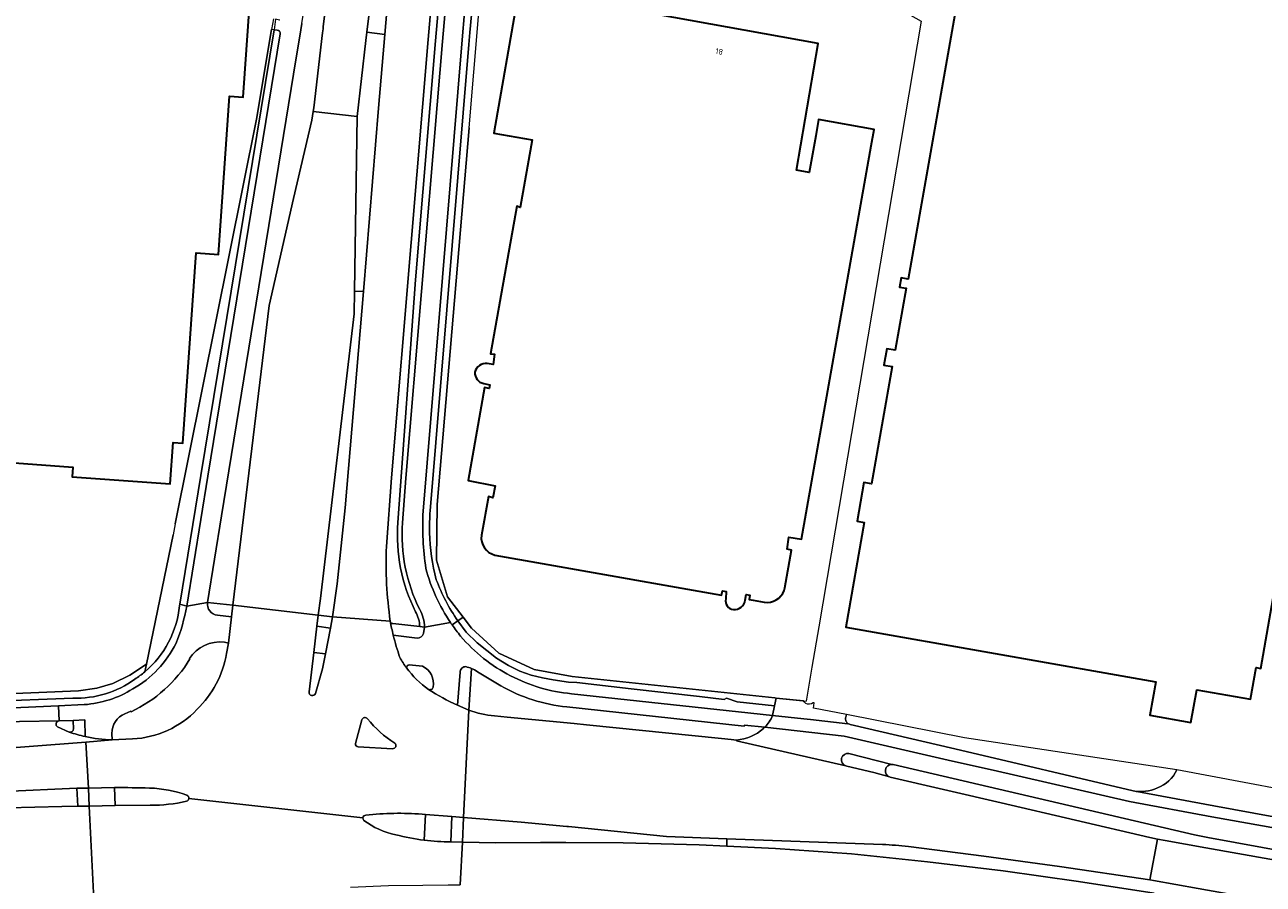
# Model space of a CAD drawing. Extents: x 151587 to 155483, y 462503 to 464608.
# Tile 95 of 236: x 152958 to 153153, y 464050 to 464185. Entities that reach past the tile are written whole.
import ezdxf
from ezdxf.enums import TextEntityAlignment as Align

# ---------------------------------------------------------------- set-up
doc = ezdxf.new("R2010")
doc.units = 0
doc.header["$LTSCALE"] = 0.5
for name, color, linetype, lineweight in [('B-RO-GR-BEPLANTING_CULTUUR_BODEMBEDEKKER-GV', 251, 'CONTINUOUS', 18), ('B-RO-GR-GROENVOORZIENING-GV', 251, 'CONTINUOUS', 18), ('B-RO-GR-HAAG-GV', 251, 'CONTINUOUS', 13), ('B-RO-IE-TERREINAFSCHEIDING_KUNSTMATIG_HEKWERK-G', 251, 'IE-TERREINAFSCHEIDING-KUNSTMATIG', 18), ('B-RO-OG-BEBOUWING-GV', 6, 'CONTINUOUS', 35), ('B-RO-OG-BEBOUWING-T18', 1, 'CONTINUOUS', 18), ('B-RO-OG-TERREIN_CULTUURSCHEIDING-GV', 251, 'CONTINUOUS', 18), ('B-RO-VH-VERHARDING_ASFALT-GV', 251, 'CONTINUOUS', 18), ('B-RO-VH-VERHARDING_BETONSTRAATSTEEN-GV', 251, 'CONTINUOUS', 18), ('B-RO-VH-VERHARDING_TEGEL-GV', 251, 'CONTINUOUS', 18)]:
    doc.layers.add(name, color=color, linetype=linetype, lineweight=lineweight)
doc.styles.add('NLCS-ISO-M200-T18', font='NLCS-ISO.ttf', dxfattribs={"height": 0.36})
doc.linetypes.add('IE-TERREINAFSCHEIDING-KUNSTMATIG', pattern='A,4,[82,NLCS.SHX,S=0.75,R=90,X=0,Y=0],4,-2', length=10)

msp = doc.modelspace()

# ---------------------------------------------------------------- linework, layer by layer
at = {"layer": 'B-RO-GR-BEPLANTING_CULTUUR_BODEMBEDEKKER-GV', "flags": 128}
for points in [[(153028.738, 464195.05), (153027.71, 464183.839), (153027.551, 464181.916), (153021.482, 464108.61)], [(153025.84, 464091.315), (153026.64, 464091.886), (153024.192, 464095.059), (153022.486, 464100.838), (153022.572, 464109.589), (153027.595, 464168.808), (153029.85, 464195.753)]]:
    msp.add_lwpolyline(points, dxfattribs=at)
at = {"layer": 'B-RO-GR-BEPLANTING_CULTUUR_BODEMBEDEKKER-GV'}
for points in [[(153021.482, 464108.61, 0.028381), (153021.378, 464105.158)], [(153021.378, 464105.158, 0.059992), (153022.442, 464097.759)], [(153022.442, 464097.759, 0.0676657), (153025.84, 464091.315)]]:
    msp.add_lwpolyline(points, format="xyb", dxfattribs=at)
at = {"layer": 'B-RO-GR-BEPLANTING_CULTUUR_BODEMBEDEKKER-GV', "flags": 128}
msp.add_lwpolyline([(153026.64, 464091.886), (153025.84, 464091.315), (153027.123, 464089.514), (153028.868, 464087.851), (153031.914, 464085.433), (153033.816, 464084.27), (153035.596, 464083.376), (153037.348, 464082.752), (153039.14, 464082.309), (153040.809, 464081.994), (153043.212, 464081.669), (153044.536, 464081.599), (153053.096, 464080.628), (153063.828, 464079.404), (153067.718, 464078.913), (153068.08, 464079.154), (153069.773, 464078.56), (153075.651, 464077.944), (153075.883, 464079.147), (153075.66, 464079.17), (153043.79, 464082.557), (153037.855, 464083.624), (153032.286, 464086.197), (153027.967, 464090.165)], close=True, dxfattribs=at)
at = {"layer": 'B-RO-GR-GROENVOORZIENING-GV', "flags": 128}
for points in [[(153049.476, 464338.121), (153046.462, 464328.16), (153043.67, 464318.516), (153040.965, 464308.426), (153038.751, 464299.701), (153036.373, 464289.517), (153035.425, 464285.142), (153034.242, 464279.68), (153032.291, 464269.425), (153030.674, 464260.511), (153030.258, 464257.966), (153031.27, 464256.564), (153029.48, 464246.021), (153028.035, 464235.696), (153026.583, 464223.825), (153025.519, 464214.933), (153024.477, 464205.506), (153023.351, 464194.535), (153022.322, 464182.516), (153021.466, 464172.523), (153019.15, 464144.916), (153016.384, 464106.786)], [(153017.132, 464106.73), (153017.668, 464113.716), (153022.562, 464172.43), (153023.418, 464182.422), (153024.446, 464194.432), (153025.571, 464205.389), (153026.612, 464214.807), (153029.126, 464235.553), (153030.567, 464245.853), (153032.57, 464257.648)], [(153019.837, 464090.384), (153020.59, 464090.3)], [(153027.966, 464083.813), (153027.555, 464077.246)], [(153032.585, 464081.066), (153028.941, 464083.301)], [(153031.584, 464076.357), (153033.591, 464076.145), (153044.104, 464075.141), (153046.076, 464074.957), (153067.274, 464072.805), (153068.833, 464072.623), (153069.667, 464072.544)], [(153074.124, 464074.59), (153070.897, 464074.914), (153070.876, 464074.726), (153042.951, 464077.771)], [(153094.106, 464068.709), (153087.348, 464070.422)], [(153086.861, 464068.474), (153087.007, 464068.44), (153091.232, 464067.431), (153093.743, 464066.75)], [(153235.033, 464038.689), (153234.592, 464038.92), (153234.128, 464039.097), (153220.883, 464041.428), (153201.348, 464045.957), (153176.131, 464051.238), (153165.283, 464053.296), (153143.802, 464057.248), (153141.713, 464057.632), (153094.299, 464068.681), (153094.106, 464068.709)], [(153093.743, 464066.75), (153093.848, 464066.722), (153111.283, 464062.689), (153134.657, 464057.242), (153135.897, 464056.982), (153137.069, 464056.737), (153143.49, 464055.597), (153167.739, 464051.292), (153179.751, 464048.826), (153191.136, 464046.593), (153198.379, 464045.042), (153231.661, 464036.891), (153234.344, 464036.236)], [(153092.638, 464056.135), (153068.131, 464057.015), (153068.131, 464055.875)], [(153068.131, 464055.875), (153075.786, 464055.495), (153087.724, 464054.649), (153099.676, 464053.393), (153111.577, 464051.966), (153123.456, 464050.304), (153135.344, 464048.446), (153141.913, 464047.259), (153149.688, 464045.855), (153178.715, 464040.307)], [(153165.824, 464044.998), (153142.281, 464049.219), (153135.256, 464050.479), (153134.693, 464050.563), (153120.435, 464052.684), (153108.535, 464054.305), (153096.688, 464055.81)]]:
    msp.add_lwpolyline(points, dxfattribs=at)
at = {"layer": 'B-RO-GR-GROENVOORZIENING-GV'}
for points in [[(153016.384, 464106.786, 0.1342578), (153019.167, 464092.717)], [(153019.829, 464093.071, -0.1340434), (153017.132, 464106.73)], [(153019.167, 464092.717, -0.121668), (153019.837, 464090.384)], [(153020.59, 464090.3, 0.1251982), (153019.829, 464093.071)], [(153028.941, 464083.301, 0.0466915), (153027.966, 464083.813)], [(153042.951, 464077.771, -0.104294), (153032.585, 464081.066)], [(153027.555, 464077.246, 0.061805), (153031.584, 464076.357)], [(153069.667, 464072.544, 0.1702522), (153073.88, 464074.367)], [(153073.88, 464074.367, 0.0148631), (153074.124, 464074.59)], [(153087.348, 464070.422, 0.9450417), (153086.861, 464068.474)], [(153094.106, 464068.709, 0.8724136), (153093.743, 464066.75)], [(153093.743, 464066.75, -0.8724136), (153094.106, 464068.709)], [(153096.688, 464055.81, 0.0140628), (153092.638, 464056.135)]]:
    msp.add_lwpolyline(points, format="xyb", dxfattribs=at)
at = {"layer": 'B-RO-GR-HAAG-GV', "flags": 128}
for points in [[(153049.476, 464338.121), (153046.462, 464328.16), (153043.67, 464318.516), (153040.965, 464308.426), (153038.751, 464299.701), (153036.373, 464289.517), (153035.425, 464285.142), (153034.242, 464279.68), (153032.291, 464269.425), (153030.674, 464260.511), (153030.258, 464257.966), (153031.27, 464256.564), (153029.48, 464246.021), (153028.035, 464235.696), (153026.583, 464223.825), (153025.519, 464214.933), (153024.477, 464205.506), (153023.351, 464194.535), (153022.322, 464182.516), (153021.466, 464172.523), (153019.15, 464144.916), (153016.384, 464106.786)], [(153017.132, 464106.73), (153017.668, 464113.716), (153022.562, 464172.43), (153023.418, 464182.422), (153024.446, 464194.432), (153025.571, 464205.389), (153026.612, 464214.807), (153029.126, 464235.553), (153030.567, 464245.853), (153032.57, 464257.648)], [(153019.837, 464090.384), (153020.59, 464090.3)], [(153027.966, 464083.813), (153027.555, 464077.246)], [(153032.585, 464081.066), (153028.941, 464083.301)], [(153031.584, 464076.357), (153033.591, 464076.145), (153044.104, 464075.141)], [(153074.124, 464074.59), (153070.897, 464074.914), (153070.876, 464074.726), (153042.951, 464077.771)], [(153044.104, 464075.141), (153046.076, 464074.957), (153067.274, 464072.805), (153068.833, 464072.623), (153069.667, 464072.544)], [(153094.106, 464068.709), (153087.348, 464070.422)], [(153086.861, 464068.474), (153087.007, 464068.44), (153091.232, 464067.431), (153093.743, 464066.75)], [(153235.033, 464038.689), (153234.592, 464038.92), (153234.128, 464039.097), (153220.883, 464041.428), (153201.348, 464045.957), (153176.131, 464051.238), (153165.283, 464053.296), (153143.802, 464057.248), (153141.713, 464057.632), (153094.299, 464068.681), (153094.106, 464068.709)], [(153093.743, 464066.75), (153093.848, 464066.722), (153111.283, 464062.689), (153134.657, 464057.242), (153135.897, 464056.982), (153137.069, 464056.737), (153143.49, 464055.597), (153167.739, 464051.292), (153179.751, 464048.826), (153191.136, 464046.593), (153198.379, 464045.042), (153231.661, 464036.891), (153234.344, 464036.236)], [(153092.638, 464056.135), (153068.131, 464057.015), (153068.131, 464055.875), (153075.786, 464055.495), (153087.724, 464054.649), (153099.676, 464053.393), (153111.577, 464051.966), (153123.456, 464050.304), (153135.344, 464048.446), (153141.913, 464047.259)], [(153165.824, 464044.998), (153142.281, 464049.219), (153135.256, 464050.479), (153134.693, 464050.563), (153120.435, 464052.684), (153108.535, 464054.305), (153096.688, 464055.81)]]:
    msp.add_lwpolyline(points, dxfattribs=at)
at = {"layer": 'B-RO-GR-HAAG-GV'}
for points in [[(153016.384, 464106.786, 0.1342578), (153019.167, 464092.717)], [(153019.829, 464093.071, -0.1340434), (153017.132, 464106.73)], [(153019.167, 464092.717, -0.121668), (153019.837, 464090.384)], [(153020.59, 464090.3, 0.1251982), (153019.829, 464093.071)], [(153028.941, 464083.301, 0.0466915), (153027.966, 464083.813)], [(153042.951, 464077.771, -0.104294), (153032.585, 464081.066)], [(153027.555, 464077.246, 0.061805), (153031.584, 464076.357)], [(153069.667, 464072.544, 0.1702522), (153073.88, 464074.367)], [(153073.88, 464074.367, 0.0148631), (153074.124, 464074.59)], [(153087.348, 464070.422, 0.9450417), (153086.861, 464068.474)], [(153094.106, 464068.709, 0.8724136), (153093.743, 464066.75)], [(153093.743, 464066.75, -0.8724136), (153094.106, 464068.709)], [(153096.688, 464055.81, 0.0140628), (153092.638, 464056.135)]]:
    msp.add_lwpolyline(points, format="xyb", dxfattribs=at)
at = {"layer": 'B-RO-IE-TERREINAFSCHEIDING_KUNSTMATIG_HEKWERK-G', "flags": 128}
for points in [[(153091.834, 464226.072), (153084.791, 464193.489), (153098.687, 464185.634), (153082.584, 464090.38)], [(152996.809, 464185.989), (152996.526, 464184.309)], [(152981.368, 464106.544), (152994.158, 464170.221), (152996.526, 464184.309)], [(153027.595, 464168.808), (153022.572, 464109.589)], [(153022.572, 464109.589), (153022.486, 464100.838), (153024.192, 464095.059), (153026.64, 464091.886)], [(152981.368, 464106.544), (152981.033, 464104.846)], [(152908.13, 464078.334), (152945.941, 464081.693), (152946.131, 464079.456), (152966.186, 464080.299), (152969.063, 464080.715), (152971.546, 464081.454), (152974.254, 464082.761), (152976.837, 464084.467), (152981.033, 464104.846)], [(153026.64, 464091.886), (153027.967, 464090.165), (153032.286, 464086.197), (153037.855, 464083.624), (153043.79, 464082.557), (153075.66, 464079.17)], [(153082.584, 464090.38), (153081.506, 464084.019), (153080.597, 464078.651)], [(153075.66, 464079.17), (153075.883, 464079.147)], [(153075.883, 464079.147), (153080.597, 464078.651)]]:
    msp.add_lwpolyline(points, dxfattribs=at)
at = {"layer": 'B-RO-OG-BEBOUWING-GV', "flags": 128}
for points in [[(153077.259, 464096.497), (153078.301, 464102.423), (153077.647, 464102.576), (153077.893, 464104.455), (153079.882, 464104.137), (153090.853, 464166.017), (153091.309, 464168.587), (153082.575, 464170.134), (153082.119, 464167.565), (153081.102, 464161.823), (153079.103, 464162.175), (153082.496, 464182.098), (153053.955, 464187.237), (153059.599, 464219.637), (153041.068, 464222.865), (153035.225, 464189.32), (153031.509, 464167.988), (153037.514, 464166.954), (153035.646, 464156.297), (153035.099, 464156.51), (153030.941, 464133.309), (153031.616, 464133.219), (153031.4, 464131.633), (153030.451, 464131.762)], [(153106.565, 464201.281), (153096.664, 464145.041), (153095.549, 464145.237), (153095.292, 464143.78), (153096.336, 464143.596), (153094.622, 464133.864), (153093.283, 464134.1), (153092.827, 464131.51), (153094.122, 464131.282), (153090.873, 464112.825), (153089.689, 464113.033), (153088.623, 464106.975), (153089.753, 464106.767), (153086.854, 464090.302), (153135.613, 464081.718), (153134.687, 464076.459), (153141.135, 464075.324), (153142.038, 464080.454), (153150.492, 464078.966), (153151.37, 464083.953), (153152.105, 464083.824), (153156.542, 464109.025)], [(153029.892, 464128.627), (153030.854, 464128.411), (153030.757, 464127.859), (153030.018, 464127.99), (153027.436, 464113.391), (153031.69, 464112.542), (153031.314, 464110.659), (153030.672, 464110.854), (153029.535, 464104.745)], [(153031.664, 464101.631), (153039.082, 464100.3), (153067.292, 464095.337), (153067.476, 464096.029), (153068.027, 464095.932), (153067.973, 464094.763)], [(153071.041, 464094.554), (153071.198, 464095.447), (153071.755, 464095.346), (153071.634, 464094.639), (153072.273, 464094.529), (153074.014, 464094.231)]]:
    msp.add_lwpolyline(points, dxfattribs=at)
msp.add_lwpolyline([(152947.321, 464200.612), (152946.717, 464192.363), (152945.732, 464192.424), (152940.695, 464122.211), (152945.737, 464121.813), (152945.434, 464116.946), (152965.282, 464115.483), (152965.182, 464113.929), (152979.106, 464112.945), (152980.585, 464112.841), (152981.041, 464119.334), (152982.547, 464119.227), (152984.674, 464149.152), (152988.166, 464148.903), (152989.938, 464173.831), (152992.042, 464173.681), (152993.844, 464199.027), (152971.599, 464200.608), (152967.411, 464200.906), (152967.334, 464199.921), (152947.373, 464201.323)], close=True, dxfattribs=at)
at = {"layer": 'B-RO-OG-BEBOUWING-GV'}
for points in [[(153030.451, 464131.762, 0.3848584), (153028.518, 464130.408)], [(153028.518, 464130.408, 0.3851136), (153029.892, 464128.627)], [(153029.535, 464104.745, 0.3747798), (153031.664, 464101.631)], [(153074.014, 464094.231, 0.3699893), (153077.138, 464096.075)], [(153077.138, 464096.075, 0.0597641), (153077.259, 464096.497)], [(153067.973, 464094.763, 0.4608469), (153069.182, 464093.067)], [(153069.182, 464093.067, 0.3801745), (153071.041, 464094.554)]]:
    msp.add_lwpolyline(points, format="xyb", dxfattribs=at)
at = {"layer": 'B-RO-OG-TERREIN_CULTUURSCHEIDING-GV', "flags": 128}
for points in [[(153030.258, 464257.966), (153028.982, 464250.167), (153027.572, 464240.712), (153024.971, 464220.426), (153023.771, 464210.031), (153022.778, 464200.59), (153021.836, 464190.656), (153021.164, 464182.699), (153018.471, 464150.785), (153015.417, 464113.778), (153014.589, 464102.971)], [(153016.384, 464106.786), (153019.15, 464144.916), (153021.466, 464172.523), (153022.322, 464182.516), (153023.351, 464194.535), (153024.477, 464205.506), (153025.519, 464214.933), (153026.583, 464223.825), (153028.035, 464235.696), (153029.48, 464246.021), (153031.27, 464256.564), (153030.258, 464257.966)], [(153001.301, 464185.236), (153001.138, 464184.239), (153000, 464177.269), (152988.652, 464107.794), (152986.429, 464094.191), (152990.456, 464093.739), (152996.136, 464140.881), (153000, 464157.703), (153002.839, 464170.062), (153003.075, 464171.403), (153003.179, 464171.993), (153004.548, 464183.767), (153004.62, 464184.383), (153004.662, 464184.717), (153006.133, 464196.541)], [(152982.045, 464093.663), (152982.088, 464093.909), (152985.416, 464114.175), (152996.95, 464184.248), (152996.526, 464184.309), (152994.158, 464170.221), (152981.368, 464106.544), (152981.033, 464104.846), (152976.837, 464084.467), (152976.593, 464083.281)], [(153015.607, 464090.853), (153019.837, 464090.384)], [(152989.461, 464086.162), (152989.742, 464087.798), (152989.116, 464087.934)], [(152976.837, 464084.467), (152974.254, 464082.761), (152971.546, 464081.454), (152969.063, 464080.715), (152966.186, 464080.299), (152946.131, 464079.456), (152945.941, 464081.693), (152908.13, 464078.334), (152904.502, 464077.986), (152873.729, 464074.852)], [(152976.593, 464083.281), (152976.837, 464084.467)], [(152983.598, 464085.37), (152983.688, 464085.297)], [(152875.914, 464072.657), (152882.101, 464071.964), (152882.087, 464072.297), (152885.794, 464072.699), (152905.145, 464074.796), (152917.175, 464075.998), (152921.832, 464076.389), (152932.538, 464077.287), (152942.388, 464078.037), (152951.768, 464078.62), (152965.279, 464079.124)], [(152974.427, 464077.011), (152974.392, 464077.1), (152973.462, 464076.697)], [(152971.42, 464073.603), (152971.456, 464072.577), (152974.667, 464072.738)]]:
    msp.add_lwpolyline(points, dxfattribs=at)
at = {"layer": 'B-RO-OG-TERREIN_CULTUURSCHEIDING-GV'}
for points in [[(153019.167, 464092.717, -0.1342578), (153016.384, 464106.786)], [(153014.589, 464102.971, 0.0455954), (153015.196, 464091.237)], [(152976.593, 464083.281, 0.196141), (152982.045, 464093.663)], [(153019.837, 464090.384, 0.121668), (153019.167, 464092.717)], [(153015.196, 464091.237, 0.3056925), (153015.607, 464090.853)], [(152989.116, 464087.934, 0.287357), (152983.598, 464085.37)], [(152984.793, 464077.357, 0.1587662), (152989.461, 464086.162)], [(152983.688, 464085.297, -0.1469694), (152974.427, 464077.011)], [(152965.279, 464079.124, 0.1630991), (152975.029, 464082.124)], [(152975.029, 464082.124, 0.0312539), (152976.593, 464083.281)], [(152973.462, 464076.697, 0.3033059), (152971.42, 464073.603)], [(152974.667, 464072.738, 0.1942803), (152984.793, 464077.357)]]:
    msp.add_lwpolyline(points, format="xyb", dxfattribs=at)
at = {"layer": 'B-RO-VH-VERHARDING_ASFALT-GV', "flags": 128}
for points in [[(153042.918, 464340.079), (153039.984, 464330.48), (153036.924, 464319.92), (153033.791, 464308.341), (153030.967, 464296.677), (153028.77, 464286.674), (153027.749, 464282.022), (153025.429, 464270.209), (153023.327, 464258.344), (153021.484, 464246.518), (153019.764, 464233.975), (153018.343, 464222.716), (153016.998, 464211.06), (153015.771, 464199.39), (153014.98, 464190.88), (153014.349, 464183.531), (153013.351, 464171.906), (153010.964, 464143.087), (153008.093, 464109.068), (153006.865, 464097.099), (153006.115, 464091.943), (153015.196, 464091.237)], [(153014.589, 464102.971), (153015.417, 464113.778), (153018.471, 464150.785), (153021.164, 464182.699), (153021.836, 464190.656), (153022.778, 464200.59), (153023.771, 464210.031), (153024.971, 464220.426), (153027.572, 464240.712), (153028.982, 464250.167), (153030.258, 464257.966), (153030.674, 464260.511), (153032.291, 464269.425), (153034.242, 464279.68), (153035.425, 464285.142), (153036.373, 464289.517), (153038.751, 464299.701), (153040.965, 464308.426), (153043.67, 464318.516), (153046.462, 464328.16), (153049.476, 464338.121)], [(153006.133, 464196.541), (153004.662, 464184.717), (153004.62, 464184.383), (153004.548, 464183.767), (153003.179, 464171.993), (153003.075, 464171.403), (153009.982, 464170.609), (153011.341, 464182.542), (153011.508, 464183.879), (153012.827, 464194.459)], [(153002.43, 464080.142), (153003.176, 464086.299), (153003.664, 464090.438), (153003.874, 464092.208), (152990.456, 464093.739), (152990.24, 464091.946), (152989.742, 464087.798), (152989.461, 464086.162)], [(153015.196, 464091.237), (153006.115, 464091.943), (153005.804, 464090.133), (153005.018, 464086.094), (153004.564, 464083.768), (153003.427, 464079.896)], [(152831.042, 464062.637), (152896.312, 464071.338), (152921.85, 464073.573), (152931.104, 464074.212), (152950.599, 464075.35), (152963.104, 464075.564), (152963.001, 464077.955), (152952.325, 464077.473), (152943.661, 464076.948), (152929.345, 464075.916), (152921.841, 464075.251), (152917.218, 464074.842), (152905.303, 464073.691), (152885.649, 464071.567), (152885.641, 464071.568), (152854.304, 464067.961)], [(153020.192, 464060.882), (153020.735, 464060.833), (153024.892, 464060.526), (153026.692, 464060.377), (153027.555, 464077.246), (153025.781, 464078.03)], [(153027.555, 464077.246), (153026.692, 464060.377), (153035.803, 464059.624), (153042.992, 464058.97), (153043.247, 464058.947), (153058.639, 464057.357), (153068.131, 464057.015), (153092.638, 464056.135)], [(153086.861, 464068.474), (153069.661, 464072.441), (153069.667, 464072.544), (153068.833, 464072.623), (153067.274, 464072.805), (153046.076, 464074.957), (153044.104, 464075.141), (153033.591, 464076.145), (153031.584, 464076.357)], [(152963.104, 464075.564), (152950.599, 464075.35), (152931.104, 464074.212), (152921.85, 464073.573), (152896.312, 464071.338), (152831.042, 464062.637)], [(152964.714, 464073.803), (152962.874, 464074.615)], [(153009.716, 464072.003), (153010.736, 464075.733)], [(152818.111, 464049.692), (152822.298, 464050.318), (152832.278, 464051.811), (152848.829, 464054.067), (152871.92, 464056.815), (152894.403, 464059.336), (152906.623, 464060.656), (152920.463, 464062.022), (152921.899, 464062.154), (152931.493, 464063.039), (152943.44, 464063.842), (152954.426, 464064.454), (152965.887, 464064.959), (152967.714, 464065.002), (152967.298, 464072.219), (152949.437, 464070.848)], [(152949.437, 464070.848), (152967.298, 464072.219), (152971.456, 464072.577)], [(152974.667, 464072.738), (152971.456, 464072.577), (152967.298, 464072.219), (152967.714, 464065.002), (152971.836, 464065.082)], [(153015.56, 464071.184), (153010.164, 464071.462)], [(153096.688, 464055.81), (153108.535, 464054.305), (153120.435, 464052.684), (153134.693, 464050.563), (153135.897, 464056.982), (153134.657, 464057.242), (153111.283, 464062.689), (153093.848, 464066.722), (153093.743, 464066.75), (153091.232, 464067.431), (153087.007, 464068.44), (153086.861, 464068.474)], [(152977.453, 464062.317), (152971.955, 464062.24), (152967.85, 464062.169), (152968.665, 464045.351)], [(153010.903, 464060.323), (152983.52, 464063.339)], [(152983.52, 464063.339), (153010.903, 464060.323)], [(152968.665, 464045.351), (152967.85, 464062.169), (152966.069, 464062.141), (152963.558, 464062.098), (152946.523, 464061.704), (152921.908, 464061.022), (152921.141, 464061.001), (152920.541, 464060.92)], [(153024.892, 464060.526), (153020.735, 464060.833), (153020.536, 464056.792)], [(153024.704, 464056.545), (153024.892, 464060.526)], [(153008.961, 464049.416), (153014.932, 464049.661), (153020.314, 464049.728), (153024.33, 464049.774), (153026.173, 464049.791), (153026.543, 464056.465), (153024.704, 464056.545)], [(153135.344, 464048.446), (153123.456, 464050.304), (153111.577, 464051.966), (153099.676, 464053.393), (153087.724, 464054.649), (153075.786, 464055.495), (153068.131, 464055.875), (153063.802, 464056.09), (153051.815, 464056.388), (153042.815, 464056.424), (153038.816, 464056.44), (153031.802, 464056.362), (153026.543, 464056.465), (153026.173, 464049.791)], [(153167.739, 464051.292), (153143.49, 464055.597), (153137.069, 464056.737), (153135.897, 464056.982), (153134.693, 464050.563), (153135.256, 464050.479), (153142.281, 464049.219), (153165.824, 464044.998)]]:
    msp.add_lwpolyline(points, dxfattribs=at)
for points in [[(153009.594, 464143.145), (153009.982, 464170.609), (153003.075, 464171.403), (153002.839, 464170.062), (153000, 464157.703), (152996.136, 464140.881), (152990.456, 464093.739), (153003.874, 464092.208), (153004.204, 464094.803), (153009.543, 464139.582)], [(153005.804, 464090.133), (153003.664, 464090.438), (153003.176, 464086.299), (153005.018, 464086.094)], [(152967.714, 464065.002), (152967.85, 464062.169), (152971.955, 464062.24), (152971.836, 464065.082)]]:
    msp.add_lwpolyline(points, close=True, dxfattribs=at)
at = {"layer": 'B-RO-VH-VERHARDING_ASFALT-GV'}
for points in [[(153015.196, 464091.237, -0.0455954), (153014.589, 464102.971)], [(153015.662, 464089.06, -0.0147132), (153015.196, 464091.237)], [(153016.718, 464085.531, -0.024468), (153015.662, 464089.06)], [(152989.461, 464086.162, -0.1587662), (152984.793, 464077.357)], [(153017.767, 464083.891, -0.0425895), (153016.718, 464085.531)], [(153021.205, 464080.523, -0.0828714), (153017.767, 464083.891)], [(153003.427, 464079.896, -0.9629189), (153002.43, 464080.142)], [(153025.781, 464078.03, -0.0420713), (153021.205, 464080.523)], [(152984.793, 464077.357, -0.1942803), (152974.667, 464072.738)], [(153010.736, 464075.733, -0.5721744), (153011.629, 464075.896)], [(153031.584, 464076.357, -0.061805), (153027.555, 464077.246)], [(152962.874, 464074.615, -0.7185814), (152963.104, 464075.564)], [(153011.629, 464075.896, 0.0841506), (153015.904, 464072.078)], [(152967.216, 464073.098, -0.0283767), (152964.714, 464073.803)], [(152971.456, 464072.577, -0.0474428), (152967.216, 464073.098)], [(153015.904, 464072.078, -0.7475646), (153015.56, 464071.184)], [(153010.164, 464071.462, -0.4095912), (153009.716, 464072.003)], [(152971.836, 464065.082, -0.0083493), (152977.344, 464064.992)], [(152977.344, 464064.992, -0.0815625), (152983.178, 464063.878)], [(152983.144, 464062.927, -0.0632655), (152977.453, 464062.317)], [(152983.52, 464063.339, -0.3096943), (152983.144, 464062.927)], [(152983.178, 464063.878, -0.3668162), (152983.52, 464063.339)], [(153010.903, 464060.323, -0.3403019), (153011.332, 464060.755)], [(153011.332, 464060.755, -0.0461628), (153020.192, 464060.882)], [(153011.031, 464059.922, -0.2246353), (153010.903, 464060.323)], [(153016.06, 464057.662, -0.1121155), (153011.031, 464059.922)], [(153020.536, 464056.792, -0.0348391), (153016.06, 464057.662)], [(153024.704, 464056.545, -0.0319115), (153020.536, 464056.792)], [(153020.536, 464056.792, 0.0319115), (153024.704, 464056.545)], [(153092.638, 464056.135, -0.0140628), (153096.688, 464055.81)]]:
    msp.add_lwpolyline(points, format="xyb", dxfattribs=at)
at = {"layer": 'B-RO-VH-VERHARDING_BETONSTRAATSTEEN-GV', "flags": 128}
for points in [[(153011.508, 464183.879), (153014.349, 464183.531), (153014.98, 464190.88), (153015.771, 464199.39), (153016.998, 464211.06), (153018.343, 464222.716), (153019.764, 464233.975), (153018.367, 464234.188), (153015.49, 464214.462), (153012.827, 464194.459)], [(153011.508, 464183.879), (153011.341, 464182.542), (153009.982, 464170.609), (153009.594, 464143.145), (153010.964, 464143.087), (153013.351, 464171.906), (153014.349, 464183.531)], [(153010.964, 464143.087), (153009.594, 464143.145), (153009.543, 464139.582), (153004.204, 464094.803), (153003.874, 464092.208), (153006.115, 464091.943), (153006.865, 464097.099), (153008.093, 464109.068)], [(152921.899, 464062.154), (152920.463, 464062.022), (152920.541, 464060.92), (152921.141, 464061.001), (152921.908, 464061.022), (152946.523, 464061.704), (152963.558, 464062.098), (152966.069, 464062.141), (152965.887, 464064.959), (152954.426, 464064.454), (152943.44, 464063.842), (152931.493, 464063.039)], [(153068.131, 464055.875), (153068.131, 464057.015), (153058.639, 464057.357), (153043.247, 464058.947), (153042.992, 464058.97), (153035.803, 464059.624), (153026.692, 464060.377), (153026.543, 464056.465), (153031.802, 464056.362), (153038.816, 464056.44), (153042.815, 464056.424), (153051.815, 464056.388), (153063.802, 464056.09)]]:
    msp.add_lwpolyline(points, close=True, dxfattribs=at)
for points in [[(153003.176, 464086.299), (153002.43, 464080.142)], [(153003.427, 464079.896), (153004.564, 464083.768), (153005.018, 464086.094), (153003.176, 464086.299)], [(153020.278, 464084.155), (153018.171, 464084.371)], [(153080.21, 464078.692), (153075.883, 464079.147), (153075.651, 464077.944), (153075.322, 464076.405)], [(153075.322, 464076.405), (153080.228, 464075.871), (153081.277, 464075.76), (153087.163, 464075.119), (153087.187, 464075.164), (153087.107, 464075.199), (153087.073, 464075.214), (153087.04, 464075.253), (153086.986, 464075.328), (153086.938, 464075.408), (153086.898, 464075.491), (153086.865, 464075.578), (153086.841, 464075.667), (153086.824, 464075.758), (153086.815, 464075.851), (153086.815, 464075.943), (153086.822, 464076.036), (153086.838, 464076.127), (153086.97, 464076.56), (153081.766, 464077.578), (153081.895, 464078.387), (153081.707, 464078.425)], [(152962.874, 464074.615), (152964.714, 464073.803)], [(152965.366, 464074.283), (152965.33, 464075.642), (152963.104, 464075.564)], [(153010.736, 464075.733), (153009.716, 464072.003)], [(153250.299, 464037.184), (153251.163, 464040.025), (153247.122, 464041.062), (153243.759, 464041.666), (153240.64, 464041.851), (153237.667, 464041.921), (153235.328, 464042.014), (153232.038, 464042.362), (153228.748, 464042.85), (153207.326, 464047.876), (153189.25, 464051.858), (153168.904, 464056.129), (153144.419, 464060.493), (153131.477, 464062.885), (153110.015, 464067.836), (153103.632, 464069.218), (153086.597, 464073.178), (153074.124, 464074.59)], [(153069.667, 464072.544), (153069.661, 464072.441), (153086.861, 464068.474)], [(153010.164, 464071.462), (153015.56, 464071.184)], [(153087.348, 464070.422), (153094.106, 464068.709), (153094.299, 464068.681), (153141.713, 464057.632), (153143.802, 464057.248)], [(153166.486, 464062.692), (153166.252, 464062.737), (153138.911, 464067.862)], [(152971.836, 464065.082), (152971.955, 464062.24)], [(153132.051, 464064.547), (153144.744, 464062.212), (153169.311, 464057.693), (153169.132, 464057.737)], [(152971.955, 464062.24), (152977.453, 464062.317)], [(153020.536, 464056.792), (153020.735, 464060.833), (153020.192, 464060.882)], [(153143.802, 464057.248), (153165.283, 464053.296), (153176.131, 464051.238), (153201.348, 464045.957), (153220.883, 464041.428), (153234.128, 464039.097), (153234.592, 464038.92), (153235.033, 464038.689), (153241.113, 464038.476), (153244.113, 464038.271), (153247.086, 464037.796), (153249.997, 464037.055)]]:
    msp.add_lwpolyline(points, dxfattribs=at)
at = {"layer": 'B-RO-VH-VERHARDING_BETONSTRAATSTEEN-GV'}
for points in [[(153018.171, 464084.371, 0.3595999), (153017.767, 464083.891)], [(153017.767, 464083.891, 0.0828714), (153021.205, 464080.523)], [(153021.943, 464080.879, 0.3383204), (153020.278, 464084.155)], [(153002.43, 464080.142, 0.9629189), (153003.427, 464079.896)], [(153021.205, 464080.523, 0.5098158), (153021.943, 464080.879)], [(153080.541, 464078.322, -0.1326539), (153080.21, 464078.692)], [(153081.707, 464078.425, -0.3456562), (153080.541, 464078.322)], [(153011.629, 464075.896, 0.5721744), (153010.736, 464075.733)], [(152963.104, 464075.564, 0.7185814), (152962.874, 464074.615)], [(152964.714, 464073.803, 0.4822063), (152965.366, 464074.283)], [(153015.904, 464072.078, -0.0841506), (153011.629, 464075.896)], [(153073.88, 464074.367, -0.1702522), (153069.667, 464072.544)], [(153074.124, 464074.59, -0.0148631), (153073.88, 464074.367)], [(153015.56, 464071.184, 0.7475646), (153015.904, 464072.078)], [(153009.716, 464072.003, 0.4095912), (153010.164, 464071.462)], [(153086.861, 464068.474, -0.9450417), (153087.348, 464070.422)], [(153138.911, 464067.862, -0.1980955), (153135.848, 464065.014)], [(152977.344, 464064.992, 0.0083493), (152971.836, 464065.082)], [(152983.178, 464063.878, 0.0815625), (152977.344, 464064.992)], [(153135.848, 464065.014, -0.148786), (153132.051, 464064.547)], [(152977.453, 464062.317, 0.0632655), (152983.144, 464062.927)], [(152983.144, 464062.927, 0.3096943), (152983.52, 464063.339)], [(152983.52, 464063.339, 0.3668162), (152983.178, 464063.878)], [(153011.332, 464060.755, 0.3403019), (153010.903, 464060.323)], [(153020.192, 464060.882, 0.0461628), (153011.332, 464060.755)], [(153010.903, 464060.323, 0.2246353), (153011.031, 464059.922)], [(153011.031, 464059.922, 0.1121155), (153016.06, 464057.662)], [(153016.06, 464057.662, 0.0348391), (153020.536, 464056.792)]]:
    msp.add_lwpolyline(points, format="xyb", dxfattribs=at)
at = {"layer": 'B-RO-VH-VERHARDING_TEGEL-GV', "flags": 128}
for points in [[(153032.57, 464257.648), (153030.567, 464245.853), (153029.126, 464235.553), (153026.612, 464214.807), (153025.571, 464205.389), (153024.446, 464194.432), (153023.418, 464182.422), (153022.562, 464172.43), (153017.668, 464113.716), (153017.132, 464106.73)], [(152997.871, 464183.634), (152986.518, 464114.026), (152983.181, 464093.624), (152986.429, 464094.191), (152988.652, 464107.794), (153000, 464177.269), (153001.138, 464184.239), (153001.301, 464185.236), (153012.26, 464252.329)], [(153021.482, 464108.61), (153027.551, 464181.916), (153027.71, 464183.839), (153028.738, 464195.05), (153029.739, 464204.985), (153030.838, 464214.883), (153032.134, 464225.649), (153032.255, 464226.6), (153032.49, 464228.178), (153032.886, 464230.378), (153033.215, 464231.938), (153033.508, 464233.178), (153034.126, 464235.587), (153034.366, 464236.463), (153034.708, 464237.623), (153035.268, 464239.347), (153035.775, 464240.769), (153036.432, 464242.463), (153037.019, 464243.854), (153037.144, 464244.129), (153037.99, 464243.847)], [(153020.363, 464108.547), (153026.481, 464182.045), (153026.946, 464187.615), (153028.714, 464205.667), (153029.836, 464215.633), (153031.042, 464225.599)], [(153031.042, 464225.599), (153029.836, 464215.633), (153028.714, 464205.667), (153026.946, 464187.615), (153026.481, 464182.045), (153020.363, 464108.547)], [(152997.833, 464185.773), (152997.824, 464185.773), (152997.768, 464185.776), (152997.132, 464185.91), (152996.95, 464184.248), (152997.423, 464184.19)], [(152997.423, 464184.19), (152996.95, 464184.248), (152985.416, 464114.175), (152982.088, 464093.909), (152983.181, 464093.624), (152986.518, 464114.026), (152997.871, 464183.634)], [(152983.181, 464093.624), (152982.088, 464093.909), (152982.045, 464093.663)], [(152986.429, 464094.191), (152983.181, 464093.624)], [(152988.017, 464092.166), (152990.24, 464091.946), (152990.456, 464093.739), (152986.429, 464094.191)], [(152989.116, 464087.934), (152989.742, 464087.798), (152990.24, 464091.946), (152988.017, 464092.166)], [(153020.59, 464090.3), (153019.837, 464090.384), (153015.607, 464090.853)], [(153024.685, 464091.022), (153020.59, 464090.3), (153020.419, 464089.323)], [(153020.419, 464089.323), (153020.59, 464090.3)], [(153020.59, 464090.3), (153024.685, 464091.022)], [(153075.651, 464077.944), (153069.773, 464078.56), (153068.08, 464079.154), (153067.718, 464078.913), (153063.828, 464079.404), (153053.096, 464080.628), (153044.536, 464081.599), (153043.212, 464081.669), (153040.809, 464081.994), (153039.14, 464082.309), (153037.348, 464082.752), (153035.596, 464083.376), (153033.816, 464084.27), (153031.914, 464085.433), (153028.868, 464087.851), (153027.123, 464089.514), (153025.84, 464091.315), (153024.919, 464090.682)], [(153024.919, 464090.682), (153025.84, 464091.315)], [(153019.418, 464088.577), (153015.662, 464089.06)], [(153015.662, 464089.06), (153019.418, 464088.577)], [(152983.688, 464085.297), (152983.598, 464085.37)], [(153018.171, 464084.371), (153020.278, 464084.155)], [(153025.781, 464078.03), (153027.555, 464077.246), (153027.966, 464083.813)], [(153025.781, 464078.03), (153026.171, 464083.211)], [(153026.171, 464083.211), (153025.781, 464078.03)], [(153028.941, 464083.301), (153032.585, 464081.066)], [(153043.707, 464079.841), (153075.322, 464076.405), (153075.651, 464077.944)], [(153075.322, 464076.405), (153043.707, 464079.841)], [(152965.279, 464079.124), (152951.768, 464078.62), (152942.388, 464078.037), (152932.538, 464077.287), (152921.832, 464076.389), (152917.175, 464075.998), (152905.145, 464074.796), (152885.794, 464072.699), (152882.087, 464072.297), (152882.101, 464071.964), (152885.641, 464071.568), (152885.649, 464071.567), (152905.303, 464073.691), (152917.218, 464074.842), (152921.841, 464075.251), (152929.345, 464075.916), (152943.661, 464076.948), (152952.325, 464077.473), (152963.001, 464077.955), (152967.071, 464078.121)], [(152967.071, 464078.121), (152963.001, 464077.955), (152963.104, 464075.564), (152965.33, 464075.642)], [(152973.462, 464076.697), (152974.392, 464077.1), (152974.427, 464077.011)], [(153042.951, 464077.771), (153070.876, 464074.726), (153070.897, 464074.914), (153074.124, 464074.59)], [(153087.187, 464075.164), (153087.163, 464075.119), (153081.277, 464075.76), (153080.228, 464075.871), (153075.322, 464076.405)], [(153138.911, 464067.862), (153105.53, 464072.92), (153086.97, 464076.56), (153086.838, 464076.127), (153086.822, 464076.036), (153086.815, 464075.943), (153086.815, 464075.851), (153086.824, 464075.758), (153086.841, 464075.667), (153086.865, 464075.578), (153086.898, 464075.491), (153086.938, 464075.408), (153086.986, 464075.328), (153087.04, 464075.253), (153087.073, 464075.214), (153087.107, 464075.199), (153087.187, 464075.164), (153087.545, 464075.007), (153104.004, 464071.156), (153132.051, 464064.547)], [(152967.216, 464073.098), (152967.134, 464075.747), (152965.33, 464075.642), (152965.366, 464074.283)], [(152965.33, 464075.642), (152967.134, 464075.747), (152967.216, 464073.098)], [(153074.124, 464074.59), (153086.597, 464073.178), (153103.632, 464069.218), (153110.015, 464067.836), (153131.477, 464062.885), (153144.419, 464060.493), (153168.904, 464056.129), (153189.25, 464051.858), (153207.326, 464047.876), (153228.748, 464042.85), (153232.038, 464042.362), (153235.328, 464042.014), (153237.667, 464041.921), (153240.64, 464041.851), (153243.759, 464041.666), (153247.122, 464041.062), (153251.163, 464040.025), (153251.724, 464041.866), (153249.18, 464042.543), (153247.422, 464042.944)], [(153169.311, 464057.693), (153144.744, 464062.212), (153132.051, 464064.547), (153104.004, 464071.156), (153087.545, 464075.007), (153087.187, 464075.164)], [(152971.456, 464072.577), (152971.42, 464073.603)]]:
    msp.add_lwpolyline(points, dxfattribs=at)
at = {"layer": 'B-RO-VH-VERHARDING_TEGEL-GV'}
for points in [[(152997.423, 464184.19, -0.4540723), (152997.871, 464183.634)], [(152997.871, 464183.634, 0.4540723), (152997.423, 464184.19)], [(153020.798, 464099.54, -0.0500787), (153020.363, 464108.547)], [(153020.363, 464108.547, 0.0500787), (153020.798, 464099.54)], [(153021.378, 464105.158, -0.028381), (153021.482, 464108.61)], [(153017.132, 464106.73, 0.1340434), (153019.829, 464093.071)], [(153022.442, 464097.759, -0.059992), (153021.378, 464105.158)], [(153024.685, 464091.022, -0.0835391), (153020.798, 464099.54)], [(153020.798, 464099.54, 0.0835391), (153024.685, 464091.022)], [(153025.84, 464091.315, -0.0676657), (153022.442, 464097.759)], [(152982.045, 464093.663, -0.196141), (152976.593, 464083.281)], [(152981.523, 464087.795, 0.0517692), (152983.181, 464093.624)], [(152983.181, 464093.624, -0.0517692), (152981.523, 464087.795)], [(152988.017, 464092.166, -0.4049282), (152986.429, 464094.191)], [(152986.429, 464094.191, 0.4049282), (152988.017, 464092.166)], [(153019.829, 464093.071, -0.1251982), (153020.59, 464090.3)], [(153015.607, 464090.853, -0.3056925), (153015.196, 464091.237)], [(153015.196, 464091.237, 0.0147132), (153015.662, 464089.06)], [(153024.919, 464090.682, -0.0027472), (153024.685, 464091.022)], [(153024.685, 464091.022, 0.0027472), (153024.919, 464090.682)], [(153024.919, 464090.682, 0.0191967), (153026.267, 464088.906)], [(153026.267, 464088.906, -0.0191967), (153024.919, 464090.682)], [(152974.687, 464080.578, 0.1502166), (152981.523, 464087.795)], [(152981.523, 464087.795, -0.1502166), (152974.687, 464080.578)], [(152983.598, 464085.37, -0.287357), (152989.116, 464087.934)], [(153015.662, 464089.06, 0.024468), (153016.718, 464085.531)], [(153020.419, 464089.323, -0.38401), (153019.418, 464088.577)], [(153019.418, 464088.577, 0.38401), (153020.419, 464089.323)], [(153026.267, 464088.906, 0.0987508), (153034.111, 464082.663)], [(153034.111, 464082.663, -0.0987508), (153026.267, 464088.906)], [(152974.427, 464077.011, 0.1469694), (152983.688, 464085.297)], [(153016.718, 464085.531, 0.0425895), (153017.767, 464083.891)], [(153017.767, 464083.891, -0.3595999), (153018.171, 464084.371)], [(153020.278, 464084.155, -0.3383204), (153021.943, 464080.879)], [(153026.171, 464083.211, -0.4265247), (153027.099, 464084.093)], [(153027.099, 464084.093, 0.4265247), (153026.171, 464083.211)], [(153027.099, 464084.093, -0.0392223), (153027.966, 464083.813)], [(153027.966, 464083.813, 0.0392223), (153027.099, 464084.093)], [(153027.966, 464083.813, -0.0466915), (153028.941, 464083.301)], [(152975.029, 464082.124, -0.1630991), (152965.279, 464079.124)], [(152976.593, 464083.281, -0.0312539), (152975.029, 464082.124)], [(153034.111, 464082.663, 0.099209), (153043.707, 464079.841)], [(153043.707, 464079.841, -0.099209), (153034.111, 464082.663)], [(152967.071, 464078.121, 0.1201729), (152974.687, 464080.578)], [(152974.687, 464080.578, -0.1201729), (152967.071, 464078.121)], [(153021.943, 464080.879, -0.5098158), (153021.205, 464080.523)], [(153021.205, 464080.523, 0.0420713), (153025.781, 464078.03)], [(153032.585, 464081.066, 0.104294), (153042.951, 464077.771)], [(152971.42, 464073.603, -0.3033059), (152973.462, 464076.697)], [(153074.124, 464074.59, 0.1025375), (153075.322, 464076.405)], [(153075.322, 464076.405, -0.1025375), (153074.124, 464074.59)], [(152965.366, 464074.283, -0.4822063), (152964.714, 464073.803)], [(152964.714, 464073.803, 0.0283767), (152967.216, 464073.098)], [(152967.216, 464073.098, 0.0474428), (152971.456, 464072.577)], [(153135.848, 464065.014, 0.1980955), (153138.911, 464067.862)], [(153132.051, 464064.547, 0.148786), (153135.848, 464065.014)]]:
    msp.add_lwpolyline(points, format="xyb", dxfattribs=at)
at = {"layer": 'B-RO-VH-VERHARDING_TEGEL-GV', "flags": 128}
for points in [[(153003.664, 464090.438), (153005.804, 464090.133), (153006.115, 464091.943), (153003.874, 464092.208)], [(152965.887, 464064.959), (152966.069, 464062.141), (152967.85, 464062.169), (152967.714, 464065.002)], [(153026.692, 464060.377), (153024.892, 464060.526), (153024.704, 464056.545), (153026.543, 464056.465)]]:
    msp.add_lwpolyline(points, close=True, dxfattribs=at)

# ---------------------------------------------------------------- texts
at = {"layer": 'B-RO-OG-BEBOUWING-T18', "style": 'NLCS-ISO-M200-T18'}
msp.add_text('18', height=0.9, rotation=349.8, dxfattribs=at).set_placement((153066.939, 464180.835), align=Align.MIDDLE)

doc.saveas('drawing.dxf')
